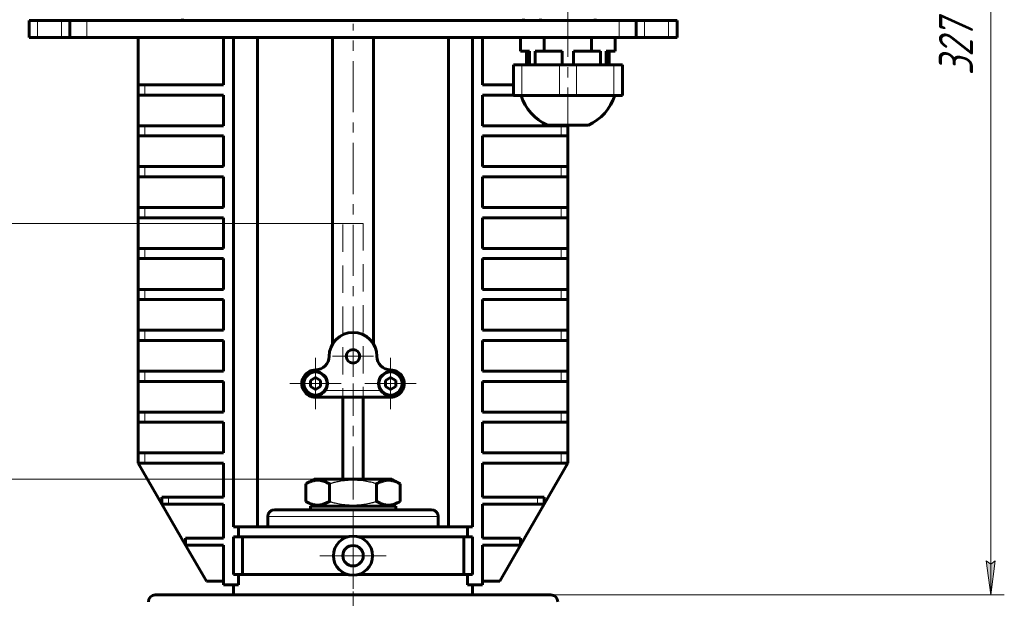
# Model space of a CAD drawing. Header units: millimetres. Extents: x 0 to 594, y 0 to 420.
# Tile 6 of 29: x 91 to 236, y 222 to 306. Entities that reach past the tile are written whole.
import ezdxf

# ---------------------------------------------------------------- set-up
doc = ezdxf.new("R2010")
doc.units = ezdxf.units.MM
for name, pattern in [('K5LT-1', [0]), ('K5LT_AXLED', [12, 7.5, -1.5, 1.5, -1.5]), ('K5LT_BASIC', [0]), ('K5LT_DASHED', [6, 4, -2]), ('K5LT_THIN', [0])]:
    doc.linetypes.add(name, pattern=pattern)
doc.layers.add('Системный слой', color=7, linetype='Continuous')
doc.layers.add('Системный слой (1)', color=7, linetype='Continuous', true_color=0x6c6c6c)
doc.styles.add('KDIMTEXTSTYLE', font='txt', dxfattribs={"width": 0.96, "oblique": 15, "height": 5})
doc.styles.add('KTEXTSTYLE', font='txt', dxfattribs={"width": 0.96, "height": 5})
doc.dimstyles.new('KDIMSTYLE (0.50)', dxfattribs={"dimtxt": 5, "dimasz": 1, "dimexe": 2, "dimexo": 0, "dimgap": 1, "dimtad": 1, "dimlfac": 2, "dimtxsty": 'KDIMTEXTSTYLE', "dimsah": 1, "dimcen": 0, "dimdle": 1, "dimadec": 0, "dimazin": 0, "dimtfac": 0.667, "dimtmove": 0, "dimatfit": 3, "dimfxl": 1, "dimtvp": 1, "dimtolj": 1, "dimtzin": 0, "dimarcsym": 0})

# ---------------------------------------------------------------- blocks, each defined once
blk = doc.blocks.new('U45')
at = {"layer": 'Системный слой (1)', "color": 30, "linetype": 'K5LT_AXLED', "lineweight": 18, "true_color": 0xff8000}
for q in [(134.73, 256.77), (130.98, 253.02), (138.48, 253.02), (134.73, 249.27)]:
    blk.add_line((134.73, 253.02), q, dxfattribs=at)
blk = doc.blocks.new('U46')
at = {"layer": 'Системный слой (1)', "color": 30, "linetype": 'K5LT_AXLED', "lineweight": 18, "true_color": 0xff8000}
for q in [(140.23, 232.64), (135.36, 227.77), (145.11, 227.77), (140.23, 222.89)]:
    blk.add_line((140.23, 227.77), q, dxfattribs=at)
blk = doc.blocks.new('U47')
at = {"layer": 'Системный слой (1)', "color": 30, "linetype": 'K5LT_AXLED', "lineweight": 18, "true_color": 0xff8000}
for q in [(140.23, 260.02), (137.23, 257.02), (143.23, 257.02), (140.23, 254.02)]:
    blk.add_line((140.23, 257.02), q, dxfattribs=at)
blk = doc.blocks.new('U48')
at = {"layer": 'Системный слой (1)', "color": 30, "linetype": 'K5LT_AXLED', "lineweight": 18, "true_color": 0xff8000}
for q in [(145.73, 256.77), (141.98, 253.02), (149.48, 253.02), (145.73, 249.27)]:
    blk.add_line((145.73, 253.02), q, dxfattribs=at)
blk = doc.blocks.new('D2')
at = {"layer": 'Системный слой (1)'}
for points in [[(46.45, 234.02), (45.79, 239.02), (45.13, 234.02), (45.79, 234.52)], [(45.79, 166.02), (46.45, 171.02), (45.79, 170.52), (45.13, 171.02)]]:
    blk.add_hatch(color=7, dxfattribs=at).paths.add_polyline_path(points)
at = {"layer": 'Системный слой (1)', "color": 7, "linetype": 'K5LT_THIN', "lineweight": 18, "true_color": 0xffffff}
for p, q in [((134.53, 239.02), (43.79, 239.02)), ((45.13, 234.02), (45.79, 239.02)), ((45.79, 239.02), (46.45, 234.02)), ((45.79, 239.02), (45.79, 166.02)), ((45.79, 234.52), (45.13, 234.02)), ((46.45, 234.02), (45.79, 234.52)), ((45.79, 166.02), (45.13, 171.02)), ((45.13, 171.02), (45.79, 170.52)), ((45.79, 170.52), (46.45, 171.02)), ((46.45, 171.02), (45.79, 166.02)), ((52.73, 166.02), (43.79, 166.02))]:
    blk.add_line(p, q, dxfattribs=at)
blk.add_wipeout([(44.79, 197.38), (37.41, 197.38), (37.41, 207.25), (44.79, 207.25)]).dxf.layer = 'Системный слой (1)'
at = {"layer": 'Системный слой (1)', "color": 7, "insert": (38.2, 197.38), "char_height": 5, "attachment_point": 1, "rotation": 90, "style": 'KTEXTSTYLE'}
blk.add_mtext('\\fArial|b0|c204|p34;\\H5.0;\\W1.000;\\Q15;\\fGOST Type AU|b0|i0|c204|p34;\\Q15;\\W0.960;146', dxfattribs=at)
blk = doc.blocks.new('KDIMARROW_01')
at = {"layer": 'Системный слой'}
blk.add_hatch(color=0, dxfattribs=at).paths.add_polyline_path([(-5, -0.66), (0, 0), (-5, 0.66), (-4.5, 0)])
at = {"layer": 'Системный слой', "color": 0, "linetype": 'K5LT_THIN', "lineweight": 18}
for p, q in [((-4.5, 0), (-5, 0.66)), ((-5, 0.66), (0, 0)), ((0, 0), (-5, -0.66)), ((-5, -0.66), (-4.5, 0))]:
    blk.add_line(p, q, dxfattribs=at)
at = {"layer": 'Системный слой (1)', "color": 0, "linetype": 'K5LT_THIN', "lineweight": 18}
blk.add_line((313.28, 166.02), (312.78, 166.02), dxfattribs=at)
blk = doc.blocks.new('D3')
at = {"layer": 'Системный слой (1)'}
for points in [[(35.26, 271.52), (34.6, 276.52), (33.94, 271.52), (34.6, 272.02)], [(34.6, 166.02), (35.26, 171.02), (34.6, 170.52), (33.94, 171.02)]]:
    blk.add_hatch(color=7, dxfattribs=at).paths.add_polyline_path(points)
at = {"layer": 'Системный слой (1)', "color": 7, "linetype": 'K5LT_THIN', "lineweight": 18, "true_color": 0xffffff}
for p, q in [((138.73, 276.52), (32.6, 276.52)), ((33.94, 271.52), (34.6, 276.52)), ((34.6, 276.52), (35.26, 271.52)), ((34.6, 166.02), (34.6, 276.52)), ((34.6, 272.02), (33.94, 271.52)), ((35.26, 271.52), (34.6, 272.02)), ((34.6, 166.02), (33.94, 171.02)), ((33.94, 171.02), (34.6, 170.52)), ((34.6, 170.52), (35.26, 171.02)), ((35.26, 171.02), (34.6, 166.02)), ((52.73, 166.02), (32.6, 166.02))]:
    blk.add_line(p, q, dxfattribs=at)
blk.add_wipeout([(33.6, 216.13), (26.22, 216.13), (26.22, 226), (33.6, 226)]).dxf.layer = 'Системный слой (1)'
at = {"layer": 'Системный слой (1)', "color": 7, "insert": (27.01, 216.13), "char_height": 5, "attachment_point": 1, "rotation": 90, "style": 'KTEXTSTYLE'}
blk.add_mtext('\\fArial|b0|c204|p34;\\H5.0;\\W1.000;\\Q15;\\fGOST Type AU|b0|i0|c204|p34;\\Q15;\\W0.960;221', dxfattribs=at)
blk = doc.blocks.new('D5')
at = {"layer": 'Системный слой (1)'}
for points in [[(234.37, 380.52), (233.71, 385.52), (233.05, 380.52), (233.71, 381.02)], [(233.71, 222.02), (234.37, 227.02), (233.71, 226.52), (233.05, 227.02)]]:
    blk.add_hatch(color=7, dxfattribs=at).paths.add_polyline_path(points)
at = {"layer": 'Системный слой (1)', "color": 7, "linetype": 'K5LT_THIN', "lineweight": 18, "true_color": 0xffffff}
for p, q in [((169.53, 385.52), (235.71, 385.52)), ((233.05, 380.52), (233.71, 385.52)), ((233.71, 385.52), (234.37, 380.52)), ((233.71, 385.52), (233.71, 222.02)), ((233.71, 381.02), (233.05, 380.52)), ((234.37, 380.52), (233.71, 381.02)), ((233.71, 222.02), (233.05, 227.02)), ((233.05, 227.02), (233.71, 226.52)), ((233.71, 226.52), (234.37, 227.02)), ((234.37, 227.02), (233.71, 222.02)), ((157.73, 222.02), (235.71, 222.02))]:
    blk.add_line(p, q, dxfattribs=at)
blk.add_wipeout([(232.71, 298.23), (225.33, 298.23), (225.33, 308.87), (232.71, 308.87)]).dxf.layer = 'Системный слой (1)'
at = {"layer": 'Системный слой (1)', "color": 7, "insert": (226.12, 298.23), "char_height": 5, "attachment_point": 1, "rotation": 90, "style": 'KTEXTSTYLE'}
blk.add_mtext('\\fArial|b0|c204|p34;\\H5.0;\\W1.000;\\Q15;\\fGOST Type AU|b0|i0|c204|p34;\\Q15;\\W0.960;327', dxfattribs=at)

msp = doc.modelspace()

# ---------------------------------------------------------------- linework, layer by layer
at = {"layer": 'Системный слой (1)', "color": 30, "linetype": 'K5LT_AXLED', "lineweight": 18, "true_color": 0xff8000}
for p, q in [((171.733, 304.269), (171.733, 308.519)), ((140.233, 256.8218), (140.233, 305.769)), ((140.233, 236.3099), (140.233, 253.019)), ((140.233, 71.019), (140.233, 237.7281))]:
    msp.add_line(p, q, dxfattribs=at)
at = {"layer": 'Системный слой (1)', "color": 143, "linetype": 'K5LT_BASIC', "lineweight": 60, "true_color": 0x33acca}
for p, q in [((92.733, 306.269), (92.733, 303.769)), ((93.983, 306.269), (92.733, 306.269)), ((97.4815, 306.269), (93.983, 306.269)), ((98.733, 306.269), (97.4815, 306.269)), ((98.733, 306.269), (98.733, 303.769)), ((98.733, 306.269), (98.733, 303.769)), ((101.2315, 306.269), (98.733, 306.269)), ((179.2345, 306.269), (101.2315, 306.269)), ((115.233, 306.519), (115.233, 306.269)), ((165.233, 306.519), (165.233, 306.269)), ((167.733, 306.519), (167.733, 306.269)), ((175.733, 306.519), (175.733, 306.269)), ((181.733, 306.269), (179.2345, 306.269)), ((181.733, 306.269), (181.733, 303.769)), ((182.9845, 306.269), (181.733, 306.269)), ((181.733, 306.269), (181.733, 303.769)), ((186.483, 306.269), (182.9845, 306.269)), ((187.733, 306.269), (186.483, 306.269)), ((187.733, 306.269), (187.733, 303.769)), ((93.983, 303.769), (92.733, 303.769)), ((97.4815, 303.769), (93.983, 303.769)), ((98.733, 303.769), (97.4815, 303.769)), ((101.2315, 303.769), (98.733, 303.769)), ((179.2345, 303.769), (101.2315, 303.769)), ((108.733, 296.8395), (108.733, 303.769)), ((121.233, 296.8395), (121.233, 303.769)), ((122.733, 303.769), (122.733, 232.019)), ((126.233, 303.769), (126.233, 232.019)), ((137.233, 258.8218), (137.233, 303.769)), ((143.233, 258.8218), (143.233, 303.769)), ((154.233, 303.769), (154.233, 232.019)), ((157.733, 303.769), (157.733, 232.019)), ((159.233, 296.8395), (159.233, 303.769)), ((164.8048, 301.769), (164.8048, 303.769)), ((168.2689, 301.769), (168.2689, 303.769)), ((175.1971, 301.769), (175.1971, 303.769)), ((178.6612, 301.769), (178.6612, 303.769)), ((181.733, 303.769), (179.2345, 303.769)), ((182.9845, 303.769), (181.733, 303.769)), ((186.483, 303.769), (182.9845, 303.769)), ((187.733, 303.769), (186.483, 303.769)), ((166.1168, 301.769), (164.8048, 301.769)), ((165.6745, 301.769), (165.6745, 299.769)), ((166.1168, 301.769), (166.1168, 299.769)), ((168.2689, 301.769), (166.957, 301.769)), ((166.957, 301.769), (166.957, 299.769)), ((170.8928, 301.769), (168.2689, 301.769)), ((170.8928, 301.769), (170.8928, 299.769)), ((175.1971, 301.769), (172.5732, 301.769)), ((172.5732, 301.769), (172.5732, 299.769)), ((176.5091, 301.769), (175.1971, 301.769)), ((176.5091, 301.769), (176.5091, 299.769)), ((177.3493, 301.769), (177.3493, 299.769)), ((178.6612, 301.769), (177.3493, 301.769)), ((177.7916, 301.769), (177.7916, 299.769)), ((163.733, 299.769), (164.983, 299.769)), ((163.733, 299.769), (163.733, 295.269)), ((164.983, 299.769), (170.483, 299.769)), ((170.483, 299.769), (172.983, 299.769)), ((172.983, 299.769), (178.483, 299.769)), ((178.483, 299.769), (179.733, 299.769)), ((179.733, 299.769), (179.733, 295.269)), ((108.733, 296.8395), (109.733, 296.8395)), ((108.733, 295.3395), (108.733, 296.8395)), ((109.733, 296.8395), (121.233, 296.8395)), ((163.733, 296.8395), (159.233, 296.8395)), ((109.733, 295.3395), (108.733, 295.3395)), ((108.733, 290.8395), (108.733, 295.3395)), ((121.233, 295.3395), (109.733, 295.3395)), ((121.233, 290.8395), (121.233, 295.3395)), ((159.233, 295.3395), (163.733, 295.3395)), ((159.233, 290.8395), (159.233, 295.3395)), ((164.983, 295.269), (163.733, 295.269)), ((170.483, 295.269), (164.983, 295.269)), ((172.983, 295.269), (170.483, 295.269)), ((178.483, 295.269), (172.983, 295.269)), ((179.733, 295.269), (178.483, 295.269)), ((108.733, 289.3395), (108.733, 290.8395)), ((108.733, 290.8395), (109.733, 290.8395)), ((109.733, 290.8395), (121.233, 290.8395)), ((170.733, 290.8395), (159.233, 290.8395)), ((168.733, 290.9228), (171.733, 290.9228)), ((170.733, 290.8395), (171.733, 290.8395)), ((171.733, 290.9228), (174.733, 290.9228)), ((171.733, 290.8395), (171.733, 290.9228)), ((171.733, 289.3395), (171.733, 290.8395)), ((108.733, 284.8395), (108.733, 289.3395)), ((109.733, 289.3395), (108.733, 289.3395)), ((121.233, 289.3395), (109.733, 289.3395)), ((121.233, 284.8395), (121.233, 289.3395)), ((159.233, 289.3395), (170.733, 289.3395)), ((159.233, 284.8395), (159.233, 289.3395)), ((171.733, 289.3395), (170.733, 289.3395)), ((171.733, 284.8395), (171.733, 289.3395)), ((108.733, 284.8395), (109.733, 284.8395)), ((108.733, 283.3395), (108.733, 284.8395)), ((109.733, 284.8395), (121.233, 284.8395)), ((170.733, 284.8395), (159.233, 284.8395)), ((170.733, 284.8395), (171.733, 284.8395)), ((171.733, 283.3395), (171.733, 284.8395)), ((108.733, 278.8395), (108.733, 283.3395)), ((109.733, 283.3395), (108.733, 283.3395)), ((121.233, 283.3395), (109.733, 283.3395)), ((121.233, 278.8395), (121.233, 283.3395)), ((159.233, 283.3395), (170.733, 283.3395)), ((159.233, 278.8395), (159.233, 283.3395)), ((171.733, 283.3395), (170.733, 283.3395)), ((171.733, 278.8395), (171.733, 283.3395)), ((108.733, 277.3395), (108.733, 278.8395)), ((108.733, 278.8395), (109.733, 278.8395)), ((109.733, 278.8395), (121.233, 278.8395)), ((170.733, 278.8395), (159.233, 278.8395)), ((170.733, 278.8395), (171.733, 278.8395)), ((171.733, 277.3395), (171.733, 278.8395)), ((109.733, 277.3395), (108.733, 277.3395)), ((108.733, 272.8395), (108.733, 277.3395)), ((121.233, 277.3395), (109.733, 277.3395)), ((121.233, 272.8395), (121.233, 277.3395)), ((159.233, 277.3395), (170.733, 277.3395)), ((159.233, 272.8395), (159.233, 277.3395)), ((171.733, 277.3395), (170.733, 277.3395)), ((171.733, 272.8395), (171.733, 277.3395)), ((108.733, 272.8395), (109.733, 272.8395)), ((108.733, 271.3395), (108.733, 272.8395)), ((109.733, 272.8395), (121.233, 272.8395)), ((170.733, 272.8395), (159.233, 272.8395)), ((170.733, 272.8395), (171.733, 272.8395)), ((171.733, 271.3395), (171.733, 272.8395)), ((108.733, 266.8395), (108.733, 271.3395)), ((109.733, 271.3395), (108.733, 271.3395)), ((121.233, 271.3395), (109.733, 271.3395)), ((121.233, 266.8395), (121.233, 271.3395)), ((159.233, 266.8395), (159.233, 271.3395)), ((159.233, 271.3395), (170.733, 271.3395)), ((171.733, 271.3395), (170.733, 271.3395)), ((171.733, 266.8395), (171.733, 271.3395)), ((108.733, 265.3395), (108.733, 266.8395)), ((108.733, 266.8395), (109.733, 266.8395)), ((109.733, 266.8395), (121.233, 266.8395)), ((170.733, 266.8395), (159.233, 266.8395)), ((170.733, 266.8395), (171.733, 266.8395)), ((171.733, 265.3395), (171.733, 266.8395)), ((108.733, 260.8395), (108.733, 265.3395)), ((109.733, 265.3395), (108.733, 265.3395)), ((121.233, 265.3395), (109.733, 265.3395)), ((121.233, 260.8395), (121.233, 265.3395)), ((159.233, 265.3395), (170.733, 265.3395)), ((159.233, 260.8395), (159.233, 265.3395)), ((171.733, 265.3395), (170.733, 265.3395)), ((171.733, 260.8395), (171.733, 265.3395)), ((108.733, 259.3395), (108.733, 260.8395)), ((108.733, 260.8395), (109.733, 260.8395)), ((109.733, 260.8395), (121.233, 260.8395)), ((170.733, 260.8395), (159.233, 260.8395)), ((170.733, 260.8395), (171.733, 260.8395)), ((171.733, 259.3395), (171.733, 260.8395)), ((109.733, 259.3395), (108.733, 259.3395)), ((108.733, 254.8395), (108.733, 259.3395)), ((121.233, 259.3395), (109.733, 259.3395)), ((121.233, 254.8395), (121.233, 259.3395)), ((159.233, 259.3395), (170.733, 259.3395)), ((159.233, 254.8395), (159.233, 259.3395)), ((171.733, 259.3395), (170.733, 259.3395)), ((171.733, 254.8395), (171.733, 259.3395)), ((108.733, 254.8395), (109.733, 254.8395)), ((108.733, 253.3395), (108.733, 254.8395)), ((109.733, 254.8395), (121.233, 254.8395)), ((170.733, 254.8395), (159.233, 254.8395)), ((170.733, 254.8395), (171.733, 254.8395)), ((171.733, 253.3395), (171.733, 254.8395)), ((109.733, 253.3395), (108.733, 253.3395)), ((108.733, 248.8395), (108.733, 253.3395)), ((121.233, 253.3395), (109.733, 253.3395)), ((121.233, 248.8395), (121.233, 253.3395)), ((134.733, 253.885), (133.983, 253.452)), ((133.983, 253.452), (133.983, 252.586)), ((135.483, 253.452), (134.733, 253.885)), ((135.483, 252.586), (135.483, 253.452)), ((145.733, 253.885), (144.983, 253.452)), ((144.983, 253.452), (144.983, 252.586)), ((146.483, 253.452), (145.733, 253.885)), ((146.483, 252.586), (146.483, 253.452)), ((159.233, 248.8395), (159.233, 253.3395)), ((159.233, 253.3395), (170.733, 253.3395)), ((171.733, 253.3395), (170.733, 253.3395)), ((171.733, 248.8395), (171.733, 253.3395)), ((133.983, 252.586), (134.733, 252.153)), ((134.733, 252.153), (135.483, 252.586)), ((144.983, 252.586), (145.733, 252.153)), ((145.733, 252.153), (146.483, 252.586)), ((134.733, 251.019), (145.733, 251.019)), ((138.733, 239.019), (138.733, 251.019)), ((141.733, 239.019), (141.733, 251.019)), ((108.733, 247.3395), (108.733, 248.8395)), ((108.733, 248.8395), (109.733, 248.8395)), ((109.733, 248.8395), (121.233, 248.8395)), ((170.733, 248.8395), (159.233, 248.8395)), ((170.733, 248.8395), (171.733, 248.8395)), ((171.733, 247.3395), (171.733, 248.8395)), ((108.733, 242.8395), (108.733, 247.3395)), ((109.733, 247.3395), (108.733, 247.3395)), ((121.233, 247.3395), (109.733, 247.3395)), ((121.233, 242.8395), (121.233, 247.3395)), ((159.233, 242.8395), (159.233, 247.3395)), ((159.233, 247.3395), (170.733, 247.3395)), ((171.733, 247.3395), (170.733, 247.3395)), ((171.733, 242.8395), (171.733, 247.3395)), ((108.733, 241.3395), (108.733, 242.8395)), ((108.733, 242.8395), (109.733, 242.8395)), ((109.733, 242.8395), (121.233, 242.8395)), ((170.733, 242.8395), (159.233, 242.8395)), ((170.733, 242.8395), (171.733, 242.8395)), ((171.733, 241.3395), (171.733, 242.8395)), ((109.733, 241.3395), (108.733, 241.3395)), ((108.733, 241.3395), (112.1971, 235.3395)), ((121.233, 241.3395), (109.733, 241.3395)), ((121.233, 236.3395), (121.233, 241.3395)), ((159.233, 236.3395), (159.233, 241.3395)), ((159.233, 241.3395), (170.733, 241.3395)), ((168.2689, 235.3395), (171.733, 241.3395)), ((171.733, 241.3395), (170.733, 241.3395)), ((133.3048, 238.3099), (134.533, 239.019)), ((133.3048, 235.7281), (133.3048, 238.3099)), ((145.933, 239.019), (134.533, 239.019)), ((136.7689, 235.7281), (136.7689, 238.3099)), ((143.6971, 235.7281), (143.6971, 238.3099)), ((147.1612, 238.3099), (145.933, 239.019)), ((147.1612, 235.7281), (147.1612, 238.3099)), ((112.1971, 236.3395), (113.1971, 236.3395)), ((112.1971, 235.3395), (112.1971, 236.3395)), ((113.1971, 235.3395), (112.1971, 235.3395)), ((112.1971, 235.3395), (115.6612, 229.3395)), ((113.1971, 236.3395), (121.233, 236.3395)), ((121.233, 235.3395), (113.1971, 235.3395)), ((121.233, 230.3395), (121.233, 235.3395)), ((134.533, 235.019), (133.3048, 235.7281)), ((145.933, 235.019), (147.1612, 235.7281)), ((167.2689, 236.3395), (159.233, 236.3395)), ((159.233, 230.3395), (159.233, 235.3395)), ((159.233, 235.3395), (167.2689, 235.3395)), ((164.8048, 229.3395), (168.2689, 235.3395)), ((167.2689, 236.3395), (168.2689, 236.3395)), ((168.2689, 235.3395), (167.2689, 235.3395)), ((168.2689, 235.3395), (168.2689, 236.3395)), ((128.733, 234.519), (151.733, 234.519)), ((133.983, 234.519), (133.983, 235.019)), ((133.983, 235.019), (146.483, 235.019)), ((146.483, 234.519), (146.483, 235.019)), ((127.733, 233.519), (127.733, 232.019)), ((152.733, 233.519), (152.733, 232.019)), ((122.733, 232.019), (123.4625, 232.019)), ((123.4625, 230.519), (123.4625, 232.019)), ((123.4625, 232.019), (157.0035, 232.019)), ((157.733, 232.019), (157.0035, 232.019)), ((157.0035, 230.519), (157.0035, 232.019)), ((115.6612, 229.3395), (115.6612, 230.3395)), ((115.6612, 230.3395), (121.233, 230.3395)), ((123.4625, 230.519), (122.733, 230.519)), ((122.733, 230.519), (122.733, 225.019)), ((123.4625, 230.519), (139.3945, 230.519)), ((124.0138, 225.019), (124.0138, 230.519)), ((141.0715, 230.519), (157.0035, 230.519)), ((156.4522, 225.019), (156.4522, 230.519)), ((157.0035, 230.519), (157.733, 230.519)), ((157.733, 230.519), (157.733, 225.019)), ((164.8048, 230.3395), (159.233, 230.3395)), ((164.8048, 229.3395), (164.8048, 230.3395)), ((115.6612, 229.3395), (118.733, 224.019)), ((121.233, 229.3395), (115.6612, 229.3395)), ((121.233, 223.519), (121.233, 229.3395)), ((159.233, 223.519), (159.233, 229.3395)), ((159.233, 229.3395), (164.8048, 229.3395)), ((161.733, 224.019), (164.8048, 229.3395)), ((121.233, 224.019), (118.733, 224.019)), ((122.733, 225.019), (123.4625, 225.019)), ((123.4625, 223.519), (123.4625, 225.019)), ((123.4625, 225.019), (139.3945, 225.019)), ((141.0715, 225.019), (157.0035, 225.019)), ((157.0035, 223.519), (157.0035, 225.019)), ((157.733, 225.019), (157.0035, 225.019)), ((159.233, 224.019), (161.733, 224.019)), ((123.4625, 223.519), (121.233, 223.519)), ((122.733, 222.019), (122.733, 223.519)), ((157.0035, 223.519), (159.233, 223.519)), ((157.733, 222.019), (157.733, 223.519)), ((111.233, 222.019), (169.233, 222.019))]:
    msp.add_line(p, q, dxfattribs=at)
at = {"layer": 'Системный слой (1)', "color": 7, "linetype": 'K5LT_THIN', "lineweight": 18, "true_color": 0xffffff}
for p, q in [((93.983, 306.269), (93.983, 303.769)), ((97.4815, 306.269), (97.4815, 303.769)), ((101.2315, 306.269), (101.2315, 303.769)), ((179.2345, 306.269), (179.2345, 303.769)), ((182.9845, 306.269), (182.9845, 303.769)), ((186.483, 306.269), (186.483, 303.769)), ((164.983, 299.769), (164.983, 295.269)), ((170.483, 299.769), (170.483, 295.269)), ((172.983, 299.769), (172.983, 295.269)), ((178.483, 299.769), (178.483, 295.269)), ((109.733, 295.3395), (109.733, 296.8395)), ((109.733, 289.3395), (109.733, 290.8395)), ((170.733, 289.3395), (170.733, 290.8395)), ((109.733, 283.3395), (109.733, 284.8395)), ((170.733, 283.3395), (170.733, 284.8395)), ((109.733, 277.3395), (109.733, 278.8395)), ((170.733, 277.3395), (170.733, 278.8395)), ((109.733, 271.3395), (109.733, 272.8395)), ((170.733, 271.3395), (170.733, 272.8395)), ((109.733, 265.3395), (109.733, 266.8395)), ((170.733, 265.3395), (170.733, 266.8395)), ((109.733, 259.3395), (109.733, 260.8395)), ((170.733, 259.3395), (170.733, 260.8395)), ((109.733, 253.3395), (109.733, 254.8395)), ((170.733, 253.3395), (170.733, 254.8395)), ((133.001, 252.019), (133.2969, 252.019)), ((136.1692, 252.019), (144.2969, 252.019)), ((147.1692, 252.019), (147.4651, 252.019)), ((109.733, 247.3395), (109.733, 248.8395)), ((170.733, 247.3395), (170.733, 248.8395)), ((109.733, 241.3395), (109.733, 242.8395)), ((170.733, 241.3395), (170.733, 242.8395)), ((113.1971, 235.3395), (113.1971, 236.3395)), ((167.2689, 235.3395), (167.2689, 236.3395)), ((127.733, 233.519), (152.733, 233.519))]:
    msp.add_line(p, q, dxfattribs=at)
at = {"layer": 'Системный слой (1)', "color": 7, "linetype": 'K5LT_DASHED', "lineweight": 18, "true_color": 0xffffff}
for p, q in [((138.733, 242.3395), (138.733, 276.519)), ((138.733, 276.519), (141.733, 276.519)), ((141.733, 276.519), (141.733, 242.3395))]:
    msp.add_line(p, q, dxfattribs=at)
at = {"layer": 'Системный слой (1)', "color": 143, "linetype": 'K5LT_BASIC', "lineweight": 60, "true_color": 0x33acca}
for centre, radius in [((140.233, 257.019), 1), ((134.733, 253.019), 1.75), ((145.733, 253.019), 1.75), ((140.233, 227.769), 2.875), ((140.233, 227.769), 1.5)]:
    msp.add_circle(centre, radius, dxfattribs=at)
at = {"layer": 'Системный слой (1)', "color": 7, "linetype": 'K5LT_THIN', "lineweight": 18, "true_color": 0xffffff}
for centre in [(134.733, 253.019), (145.733, 253.019)]:
    msp.add_circle(centre, 1.55, dxfattribs=at)
at = {"layer": 'Системный слой (1)', "color": 143, "linetype": 'K5LT_BASIC', "lineweight": 60, "true_color": 0x33acca}
for centre, radius, start, end in [((171.733, 297.4785), 7.2095, 197.846856, 245.410403), ((171.733, 297.4785), 7.2095, 294.589597, 342.153144), ((140.233, 257.019), 3.5, 0, 180), ((134.733, 257.019), 2, 270, 0), ((145.733, 257.019), 2, 180, 270), ((134.733, 253.019), 2, 90, 210), ((145.733, 253.019), 2, 330, 90), ((134.733, 253.019), 2, 210, 270), ((145.733, 253.019), 2, 270, 330), ((128.733, 233.519), 1, 90, 180), ((151.733, 233.519), 1, 0, 90), ((111.233, 221.019), 1, 90, 180), ((169.233, 221.019), 1, 0, 90)]:
    msp.add_arc(centre, radius, start, end, dxfattribs=at)
for points in [[(136.7689, 238.3099), (136.6343, 238.3876), (136.4115, 238.5051), (136.1176, 238.6308), (135.9172, 238.7013), (135.7257, 238.7577), (135.531, 238.8023), (135.3075, 238.8346), (135.0966, 238.8479), (134.8946, 238.8443), (134.7016, 238.8264), (134.5145, 238.7958), (134.301, 238.7462), (134.0063, 238.6539), (133.6638, 238.507), (133.4135, 238.3726), (133.3048, 238.3099)], [(147.1612, 238.3099), (147.0266, 238.3876), (146.8038, 238.5051), (146.5099, 238.6308), (146.3095, 238.7013), (146.118, 238.7577), (145.9233, 238.8023), (145.6998, 238.8346), (145.4889, 238.8479), (145.2869, 238.8443), (145.0939, 238.8264), (144.9068, 238.7958), (144.6933, 238.7462), (144.3986, 238.6539), (144.0561, 238.507), (143.8058, 238.3726), (143.6971, 238.3099)], [(133.3048, 235.7281), (133.4394, 235.6504), (133.6623, 235.5329), (133.9561, 235.4071), (134.1565, 235.3366), (134.3481, 235.2803), (134.5427, 235.2356), (134.7662, 235.2033), (134.9771, 235.1901), (135.1791, 235.1936), (135.3722, 235.2115), (135.5593, 235.2422), (135.7727, 235.2918), (136.0675, 235.384), (136.41, 235.531), (136.6602, 235.6653), (136.7689, 235.7281)], [(143.6971, 235.7281), (143.8317, 235.6504), (144.0546, 235.5329), (144.3484, 235.4071), (144.5488, 235.3366), (144.7404, 235.2803), (144.935, 235.2356), (145.1585, 235.2033), (145.3694, 235.1901), (145.5715, 235.1936), (145.7645, 235.2115), (145.9516, 235.2422), (146.165, 235.2918), (146.4598, 235.384), (146.8023, 235.531), (147.0525, 235.6653), (147.1612, 235.7281)]]:
    msp.add_open_spline(points, degree=3, knots=[0, 0, 0, 0, 2.03197676, 3.33971817, 4.35691028, 4.98286377, 6.14673398, 7.19733448, 8.23107414, 9.20464301, 10.12610383, 11.03238569, 11.92740894, 13.24282625, 15.35658079, 17, 17, 17, 17], dxfattribs=at)
at = {"layer": 'Системный слой (1)', "color": 7, "linetype": 'K5LT-1'}
for points in [[(143.6971, 238.3099), (143.5358, 238.3565), (143.1232, 238.4693), (142.3738, 238.6423), (141.6194, 238.7634), (141.0372, 238.817), (140.7131, 238.8356), (140.5032, 238.8429), (140.3271, 238.8457), (140.1376, 238.8461), (139.9001, 238.8417), (139.6148, 238.8287), (139.2052, 238.7989), (138.6118, 238.7297), (137.9359, 238.6067), (137.3025, 238.458), (136.9462, 238.3611), (136.7689, 238.3099)], [(136.7689, 235.7281), (136.9303, 235.6815), (137.3428, 235.5686), (138.0923, 235.3956), (138.8466, 235.2746), (139.4288, 235.221), (139.753, 235.2023), (139.9629, 235.1951), (140.139, 235.1923), (140.3284, 235.1919), (140.566, 235.1962), (140.8513, 235.2092), (141.2609, 235.239), (141.8542, 235.3083), (142.5301, 235.4313), (143.1635, 235.5799), (143.5198, 235.6769), (143.6971, 235.7281)]]:
    msp.add_open_spline(points, degree=3, knots=[0, 0, 0, 0, 3.15229629, 8.02402693, 14.43035773, 17.47429983, 18.99627089, 20.51824194, 21.40985484, 22.30146773, 24.08469353, 25.86791932, 27.65114512, 31.79250392, 37.07252473, 40.53626237, 44, 44, 44, 44], dxfattribs=at)

# ---------------------------------------------------------------- block references
at = {"layer": 'Системный слой (1)'}
for name in ['U47', 'U45', 'U48', 'U46']:
    msp.add_blockref(name, (0, 0), dxfattribs=at)

# ---------------------------------------------------------------- next in the draw order: dimensions: what is measured, and where the dimension line sits
at = {"layer": 'Системный слой (1)', "color": 7}
for base, p1, p2, picture, middle in [((233.7073, 385.519), (157.733, 222.019), (169.5252, 385.519), 'D5', (233.7073, 303.769)), ((45.7881, 239.019), (52.733, 166.019), (134.533, 239.019), 'D2', (45.7881, 202.519))]:
    dim = msp.add_linear_dim(base=base, p1=p1, p2=p2, angle=90, dimstyle='KDIMSTYLE (0.50)', override={"dimexo": 0, "dimpost": '\\fGOST Type AU|b0|c204|p34;\\H5.0;\\W0.960;\\Q15;<>', "dimblk1": 'KDIMARROW_01', "dimblk2": 'KDIMARROW_01', "dimse1": 0, "dimse2": 0, "dimclrt": 7, "dimtol": 1, "dimtp": 0, "dimtm": 0, "dimtdec": 5, "dimtolj": 1}, dxfattribs=at)
    dim.commit()
    dim.dimension.update_dxf_attribs({"geometry": picture, "text_midpoint": middle, "dimtype": 160})

# ---------------------------------------------------------------- next in the draw order: linework, layer by layer
at = {"layer": 'Системный слой (1)', "color": 30, "linetype": 'K5LT_AXLED', "lineweight": 18, "true_color": 0xff8000}
msp.add_line((171.733, 288.9228), (171.733, 305.769), dxfattribs=at)

# ---------------------------------------------------------------- next in the draw order: dimensions: what is measured, and where the dimension line sits
at = {"layer": 'Системный слой (1)', "color": 7}
dim = msp.add_linear_dim(base=(34.5995, 166.019), p1=(138.733, 276.519), p2=(52.733, 166.019), angle=90, dimstyle='KDIMSTYLE (0.50)', override={"dimexo": 0, "dimpost": '\\fGOST Type AU|b0|c204|p34;\\H5.0;\\W0.960;\\Q15;<>', "dimblk1": 'KDIMARROW_01', "dimblk2": 'KDIMARROW_01', "dimse1": 0, "dimse2": 0, "dimclrt": 7, "dimtol": 1, "dimtp": 0, "dimtm": 0, "dimtdec": 5, "dimtolj": 1}, dxfattribs=at)
dim.commit()
dim.dimension.update_dxf_attribs({"geometry": 'D3', "text_midpoint": (34.5995, 221.269), "dimtype": 160})

doc.saveas('drawing.dxf')
